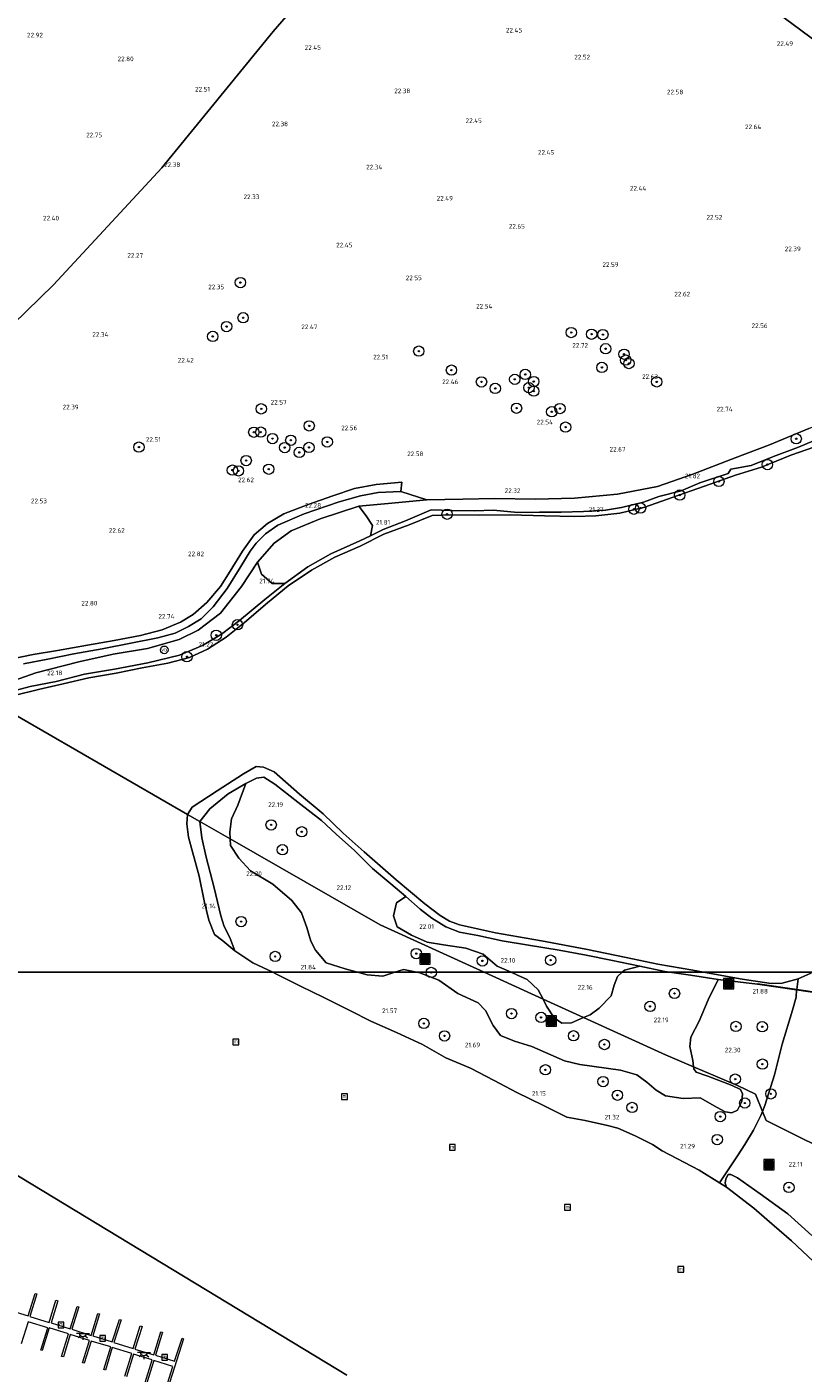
# Model space of a CAD drawing. Header units: metres. Extents: x 185049 to 189876, y 349292 to 352302.
# Tile 68 of 256: x 187568 to 187868, y 349845 to 350365. Entities that reach past the tile are written whole.
import ezdxf
from ezdxf.enums import TextEntityAlignment as Align

# ---------------------------------------------------------------- set-up
doc = ezdxf.new("R2010")
doc.units = ezdxf.units.M
for name, color, linetype, lineweight in [('B-WE-GR-BOOM-S', 90, 'Continuous', 25), ('B-WE-GR-GRAS-GV', 60, 'Continuous', 13), ('B-WE-GR-STRUIK-GV', 90, 'Continuous', 13), ('B-WE-GW-GROND_ZAND-GV', 7, 'Continuous', 18), ('B-WE-GW-TALUD_KRUIN-G', 90, 'Continuous', 18), ('B-WE-IE-MEUBILAIR_WATERWEGMEUBILAIR-S', 150, 'Continuous', 25), ('B-WE-IE-MEUBILAIR_WEGMEUBILAIR-S', 7, 'Continuous', 25), ('B-WE-IE-TERREINAFSCHEIDING_KUNSTMATIG_HEKWERK-G', 20, 'IE-TERREINAFSCHEIDING-KUNSTMATIG', 18), ('B-WE-KL-ET_LS_OV_LICHTPUNT-S', 190, 'Continuous', 25), ('B-WE-KW-KUNSTWERK_STEIGER-GV', 170, 'Continuous', 18), ('B-WE-OB-BEKLEDING_STORTSTEEN-GV', 30, 'Continuous', 18), ('B-WE-OB-BESCHOEIING-GV', 7, 'Continuous', 18), ('B-WE-OG-WATER_HAVEN-GV', 170, 'Continuous', 18), ('B-WE-OG-WATER_POEL-GV', 7, 'Continuous', 18), ('B-WE-VH-ONVERHARD-GV', 252, 'Continuous', 18), ('X-XX-AL-HOOGTELABEL-S', 7, 'Continuous', 25)]:
    doc.layers.add(name, color=color, linetype=linetype, lineweight=lineweight)
doc.styles.add('NLCS-ISO', font='NLCS-ISO.ttf')
doc.styles.add('NLCS-ISO-ANNOTATIVE-T18', font='NLCS-ISO.ttf', dxfattribs={"height": 1.8})
doc.linetypes.add('IE-TERREINAFSCHEIDING-KUNSTMATIG', pattern='A,4,[82,NLCS.SHX,S=0.75,R=90,X=0,Y=0],4,-2', length=10)

# ---------------------------------------------------------------- blocks, each defined once
blk = doc.blocks.new('SAL-HOOGTELABEL-SO')
at = {"color": 0, "linetype": 'ByBlock', "lineweight": -2, "style": 'NLCS-ISO-ANNOTATIVE-T18'}
blk.add_attdef('HOOGTE', text='', height=1.8, dxfattribs=at).set_placement((2.79, 0), align=Align.RIGHT)
blk = doc.blocks.new('SGR-BOOM_01-SO')
at = {"linetype": 'ByBlock', "lineweight": 18}
h = blk.add_hatch(color=0, dxfattribs=at)
h.dxf.hatch_style = 1
edge = h.paths.add_edge_path()
edge.add_arc((0, 0), 0.25, 0, 360)
at = {"color": 0, "linetype": 'ByBlock', "lineweight": 18}
for radius in [2, 0.25]:
    blk.add_circle((0, 0), radius, dxfattribs=at)
blk = doc.blocks.new('SIE-WEG_AFVALBAK-SO')
at = {"linetype": 'ByBlock', "lineweight": 18}
h = blk.add_hatch(color=0, dxfattribs=at)
h.dxf.hatch_style = 1
h.paths.add_polyline_path([(-1.5, -1.5), (1.5, -1.5), (1.5, 1.5), (-1.5, 1.5)])
at = {"color": 0, "linetype": 'ByBlock', "lineweight": 18}
for points in [[(-2, -2), (2, -2), (2, 2), (-2, 2)], [(-1.5, -1.5), (1.5, -1.5), (1.5, 1.5), (-1.5, 1.5)]]:
    blk.add_lwpolyline(points, close=True, dxfattribs=at)
blk = doc.blocks.new('SIE-WEG_PAAL_VERKEERSBORD-SO')
at = {"color": 0, "linetype": 'ByBlock', "lineweight": 18}
blk.add_circle((0, 0), 1.5, dxfattribs=at)
at = {"color": 0, "linetype": 'ByBlock', "lineweight": 18, "style": 'NLCS-ISO'}
blk.add_text('vb', height=1.5, dxfattribs=at).set_placement((0, 0.13), align=Align.MIDDLE_CENTER)
blk = doc.blocks.new('SIE-WATER_MEERPAAL-SO')
at = {"color": 0, "linetype": 'ByBlock', "lineweight": 18}
blk.add_lwpolyline([(-1.12, -1.12), (1.12, -1.12), (1.12, 1.12), (-1.12, 1.12)], close=True, dxfattribs=at)
at = {"color": 0, "linetype": 'ByBlock', "lineweight": 18, "style": 'NLCS-ISO'}
blk.add_text('m', height=1.5, dxfattribs=at).set_placement((0, 0.28), align=Align.MIDDLE_CENTER)
blk = doc.blocks.new('SKL-ET_OV_LICHTPUNT-SO')
at = {"color": 0, "linetype": 'ByBlock', "lineweight": 18}
for points in [[(-1.25, 0), (-2.5, 0)], [(1.25, 0), (2.5, 0)], [(-0.92, -0.85), (-1.83, -1.7)], [(0, -1.25), (0, -2.5)], [(0.92, -0.85), (1.83, -1.7)]]:
    blk.add_lwpolyline(points, dxfattribs=at)
blk.add_lwpolyline([(0, 0), (1.25, 0, -1), (-1.25, 0)], format="xyb", close=True, dxfattribs=at)

msp = doc.modelspace()

# ---------------------------------------------------------------- linework, layer by layer
at = {"layer": 'B-WE-GR-GRAS-GV'}
for points in [[(187542.028, 350230.037, 22.374), (187578.551, 350265.622, 22.412), (187620.479, 350310.905, 22.4), (187663.568, 350363.619, 22.4), (187706.025, 350412.815, 22.541)], [(187706.025, 350412.815, 22.541), (187663.568, 350363.619, 22.4), (187620.479, 350310.905, 22.4), (187578.551, 350265.622, 22.412), (187542.028, 350230.037, 22.374)], [(187837.714, 350386.253, 22.552), (187921.657, 350324.008, 22.569)], [(188065.075, 350366.28, 21.479), (188068.652, 350359.231, 21.539), (188071.941, 350350.398, 21.518), (188075.788, 350340.664, 21.609), (188079.043, 350331.271, 21.721), (188081.155, 350323.616, 21.669), (188083.216, 350316.12, 21.734), (188083.166, 350310.619, 21.743), (188082.175, 350306.506, 21.717), (188080.157, 350305.834, 21.763), (188076.947, 350304.853, 21.879), (188073.767, 350303.204, 22.018), (188059.88, 350296.172, 22.103), (188048.75, 350290.045, 22.204), (188034.035, 350282.29, 22.142), (188018.525, 350275.458, 22.127), (188008.215, 350271.126, 22.297), (187998.385, 350267.154, 22.338), (187978.1, 350282.184, 22.686), (187921.657, 350324.008, 22.569), (187837.714, 350386.253, 22.552)], [(187870.653, 350210.111, 22.298), (187855.37, 350203.853, 22.333), (187842.153, 350198.838, 22.268), (187825.78, 350192.535, 22.151), (187812.047, 350187.74, 22.052), (187796.702, 350184.735, 22.22), (187780.075, 350183.274, 22.302), (187764.953, 350182.858, 22.212), (187749.107, 350183.062, 22.168), (187736.86, 350182.865, 22.142), (187722.906, 350182.61, 22.052), (187712.83, 350185.812, 22.246), (187713.237, 350189.419, 22.281), (187703.329, 350188.548, 22.302), (187695.002, 350186.955, 22.285), (187686.536, 350184.06, 22.294), (187676.999, 350180.736, 22.333), (187667.68, 350177.139, 22.328), (187661.342, 350173.467, 22.302), (187656.22, 350169.036, 22.311), (187651.643, 350162.738, 22.376), (187646.906, 350154.971, 22.315), (187643.103, 350149.131, 22.302), (187637.823, 350142.9, 22.298), (187632.641, 350138.217, 22.307), (187627.75, 350135.269, 22.307), (187620.645, 350132.285, 22.315), (187612.19, 350130.102, 22.281), (187602.099, 350128.234, 22.281), (187591.739, 350126.461, 22.255), (187580.152, 350124.358, 22.19), (187570.795, 350122.804, 22.229), (187561.353, 350120.859, 22.194)], [(187877.366, 350207.415, 21.624), (187866.635, 350202.882, 21.563), (187856.914, 350199.288, 21.611), (187848.338, 350195.85, 21.563), (187840.423, 350194.399, 21.46), (187839.406, 350192.75, 21.585), (187828.429, 350189.126, 21.602), (187821.217, 350186.06, 21.658), (187812.633, 350183.887, 21.511), (187806.718, 350181.678, 21.784), (187798.249, 350179.601, 21.728), (187792.06, 350178.633, 21.663), (187783.503, 350178.033, 21.533), (187774.871, 350177.856, 21.511), (187766.493, 350177.788, 21.637), (187758.138, 350177.705, 21.598), (187748.723, 350178.511, 21.572), (187741.416, 350178.254, 21.641), (187732.539, 350178.451, 21.507), (187724.603, 350178.759, 21.602), (187714.718, 350174.447, 21.447), (187706.096, 350171.054, 21.563), (187701.109, 350168.665, 21.576), (187701.879, 350172.692, 21.991), (187699.472, 350176.359, 21.965), (187696.691, 350180.155, 22.497), (187707.923, 350181.177, 22.229), (187722.906, 350182.61, 22.052), (187736.86, 350182.865, 22.142), (187749.107, 350183.062, 22.168), (187764.953, 350182.858, 22.212), (187780.075, 350183.274, 22.302), (187796.702, 350184.735, 22.22), (187812.047, 350187.74, 22.052), (187825.78, 350192.535, 22.151), (187842.153, 350198.838, 22.268), (187855.37, 350203.853, 22.333), (187870.653, 350210.111, 22.298)], [(187567.059, 350119.177, 22.155), (187576.374, 350120.989, 22.151), (187586.512, 350123.066, 22.177), (187597.366, 350124.933, 22.181), (187608.514, 350127.17, 22.238), (187618.875, 350129.246, 22.203), (187625.591, 350131.065, 22.259), (187630.733, 350133.571, 22.268), (187635.646, 350136.624, 22.289), (187640.325, 350141.194, 22.268), (187645.802, 350148.243, 22.285), (187651.074, 350156.819, 22.268), (187654.68, 350162.753, 22.302), (187656.972, 350165.836, 22.307), (187660.574, 350169.416, 22.259), (187665.277, 350172.764, 22.186), (187675.571, 350177.105, 22.225), (187689.049, 350181.769, 22.229), (187697.339, 350184.144, 22.25), (187704.076, 350185.389, 22.255), (187712.83, 350185.812, 22.246), (187722.906, 350182.61, 22.052), (187707.923, 350181.177, 22.229), (187696.691, 350180.155, 22.497), (187681.712, 350175.245, 22.523), (187670.487, 350170.539, 22.493), (187663.969, 350165.816, 22.566), (187657.418, 350158.474, 22.7), (187651.224, 350149.085, 22.635), (187643.192, 350138.725, 22.639), (187634.565, 350132.191, 22.609), (187627.179, 350128.596, 22.544), (187614.888, 350125.167, 22.458), (187601.647, 350122.936, 22.501), (187588.457, 350119.934, 22.441), (187571.786, 350115.718, 22.41), (187561.216, 350112.004, 22.25)], [(187918.5, 349910.584, 22.086), (187854.069, 349942.765, 22.471), (187852.695, 349946.179, 22.559), (187853.623, 349948.461, 22.556), (187857.301, 349960.357, 22.443), (187860.302, 349972.147, 22.269), (187864.243, 349985.353, 22.14), (187865.726, 349990.424, 21.827), (187865.9, 349993.215, 21.732), (187875.464, 349991.816, 21.605)], [(187871.806, 349898.207, 21.353), (187862.501, 349906.685, 21.381), (187851.821, 349914.395, 21.393), (187843.042, 349920.49, 21.224), (187840.491, 349921.797, 21.157), (187839.385, 349921.837, 21.145), (187838.548, 349920.12, 21.089), (187838.262, 349918.509, 21.056), (187838.73, 349916.905, 20.906), (187836.012, 349918.611, 20.906), (187843.084, 349929.034, 21.707), (187845.831, 349933.383, 22.235), (187849.244, 349938.97, 22.449), (187852.053, 349944.601, 22.561), (187852.695, 349946.179, 22.559), (187854.069, 349942.765, 22.471), (187918.5, 349910.584, 22.086)]]:
    msp.add_polyline3d(points, dxfattribs=at)
for points in [[(187659.06, 350153.873, 22.177), (187663.156, 350150.173, 22.069), (187668.032, 350150.212, 21.559), (187660.304, 350144.028, 21.529), (187650.52, 350135.946, 21.563), (187643.539, 350130.712, 21.537), (187636.177, 350126.315, 21.719), (187627.301, 350122.528, 21.689), (187615.076, 350119.604, 21.645), (187602.211, 350117.161, 21.555), (187590.555, 350115.249, 21.624), (187579.691, 350112.329, 21.684), (187569.595, 350110.395, 21.628), (187562.378, 350108.46, 21.589), (187561.216, 350112.004, 22.25), (187571.786, 350115.718, 22.41), (187588.457, 350119.934, 22.441), (187601.647, 350122.936, 22.501), (187614.888, 350125.167, 22.458), (187627.179, 350128.596, 22.544), (187634.565, 350132.191, 22.609), (187643.192, 350138.725, 22.639), (187651.224, 350149.085, 22.635), (187657.418, 350158.474, 22.7)], [(187663.962, 350077.441, 20.906), (187673.708, 350068.769, 20.906), (187682.829, 350061.216, 20.906), (187690.548, 350053.689, 20.906), (187698.762, 350046.546, 20.906), (187711.044, 350035.703, 21.014), (187722.112, 350026.455, 21.014), (187728.099, 350021.946, 21.014), (187731.73, 350019.746, 21.014), (187735.526, 350018.384, 21.014), (187749.432, 350015.205, 21.014), (187767.218, 350012.088, 21.014), (187784.415, 350008.892, 21.014), (187799.943, 350005.655, 21.014), (187812.198, 350003.098, 21.014), (187825.777, 350000.751, 21.014), (187829.9361, 350000, 21.014), (187816.765, 350000, 21.7142), (187814.91, 350000.26, 21.723), (187805.23, 350002.38, 21.775), (187794.093, 350004.664, 21.749), (187784.507, 350006.582, 21.805), (187774.105, 350008.488, 21.862), (187762.296, 350010.496, 21.823), (187752.015, 350012.152, 21.87), (187742.68, 350014.196, 21.918), (187735.558, 350015.534, 21.892), (187730.269, 350017.554, 21.814), (187724.814, 350020.91, 21.779), (187720.361, 350024.42, 21.801), (187714.778, 350029.337, 21.844), (187708.962, 350034.148, 21.805), (187701.976, 350040.157, 21.762), (187695.031, 350047.056, 21.732), (187687.847, 350053.417, 21.723), (187682.156, 350058.694, 21.702), (187673.111, 350065.715, 21.779), (187664.209, 350072.658, 21.905), (187659.893, 350075.398, 21.996), (187657.04, 350075.049, 22.039), (187653.02, 350072.935, 21.978), (187646.104, 350068.971, 21.909), (187639.077, 350063.196, 21.853), (187635.124, 350058.254, 21.805), (187630.348, 350060.99, 20.906), (187632.247, 350063.815, 20.906), (187641.833, 350070.085, 20.906), (187652.05, 350076.696, 20.906), (187656.956, 350079.506, 20.906), (187659.781, 350079.292, 20.906)], [(187646.721, 350054.128, 22.293), (187646.899, 350051.509, 22.298), (187635.124, 350058.254, 21.805), (187639.077, 350063.196, 21.853), (187646.104, 350068.971, 21.909), (187653.02, 350072.935, 21.978), (187649.835, 350064.612, 22.27), (187647.374, 350059.311, 22.304)], [(187646.815, 350013.375, 21.305), (187648.717, 350008.223, 20.906), (187644.01, 350012.118, 20.906), (187640.877, 350014.648, 20.906), (187638.6, 350020.123, 20.906), (187636.903, 350027.575, 20.906), (187634.897, 350037.187, 20.906), (187630.774, 350052.264, 20.906), (187630.104, 350057.336, 20.906), (187630.348, 350060.99, 20.906), (187635.124, 350058.254, 21.805), (187635.94, 350051.909, 21.802), (187637.639, 350044.474, 21.781), (187640.772, 350032.605, 21.811), (187643.319, 350021.826, 21.756), (187644.584, 350017.639, 21.614)], [(187696.1438, 350000, 22.393), (187663.359, 350000, 20.906), (187655.717, 350003.586, 20.906), (187648.717, 350008.223, 20.906), (187646.815, 350013.375, 21.305), (187644.584, 350017.639, 21.614), (187643.319, 350021.826, 21.756), (187640.772, 350032.605, 21.811), (187637.639, 350044.474, 21.781), (187635.94, 350051.909, 21.802), (187635.124, 350058.254, 21.805), (187646.899, 350051.509, 22.298), (187647.073, 350048.955, 22.304), (187650.187, 350044.06, 22.371), (187654.707, 350039.23, 22.394), (187663.402, 350033.988, 22.326), (187670.75, 350027.778, 22.236), (187674.517, 350022.94, 22.259), (187676.482, 350017.23, 22.259), (187678.042, 350011.968, 22.304), (187679.884, 350008.569, 22.349), (187684.003, 350003.684, 22.36), (187691.363, 350001.344, 22.349)], [(187798.4322, 350000, 22.0167), (187755.5307, 350000, 22.2322), (187750.099, 350002.393, 22.224), (187744.726, 350007.014, 22.078), (187737.97, 350009.31, 22), (187729.314, 350010.532, 22.09), (187723.121, 350011.677, 22.067), (187717.014, 350014.281, 22.045), (187711.455, 350017.493, 22.022), (187710.056, 350021.802, 22.157), (187711.263, 350026.839, 22.135), (187714.778, 350029.337, 21.844), (187720.361, 350024.42, 21.801), (187724.814, 350020.91, 21.779), (187730.269, 350017.554, 21.814), (187735.558, 350015.534, 21.892), (187742.68, 350014.196, 21.918), (187752.015, 350012.152, 21.87), (187762.296, 350010.496, 21.823), (187774.105, 350008.488, 21.862), (187784.507, 350006.582, 21.805), (187794.093, 350004.664, 21.749), (187805.23, 350002.38, 21.775), (187799.365, 350000.865, 21.921)], [(187720.226, 349999.767, 22.36), (187727.591, 349996.924, 22.383), (187734.978, 349991.82, 22.349), (187742.804, 349988.128, 22.461), (187745.647, 349985.24, 22.349), (187748.568, 349979.439, 22.394), (187751.421, 349975.547, 22.36), (187756.869, 349973.389, 22.315), (187763.474, 349971.293, 22.338), (187776.142, 349965.738, 22.18), (187782.086, 349964.339, 22.203), (187797.787, 349962.181, 22.158), (187804.138, 349960.333, 22.225), (187808.035, 349957.557, 22.214), (187811.633, 349954.426, 22.225), (187815.222, 349952.301, 22.192), (187822.068, 349951.212, 22.259), (187828.549, 349951.426, 22.427), (187835.119, 349947.721, 22.439), (187838.301, 349946.043, 22.517), (187840.868, 349945.667, 22.574), (187843.018, 349946.743, 22.585), (187844.644, 349950.076, 22.585), (187844.967, 349953.044, 22.596), (187844.147, 349954.695, 22.551), (187840.915, 349956.271, 22.517), (187831.532, 349959.848, 22.484), (187827.044, 349961.412, 22.484), (187826.177, 349962.71, 22.54), (187826.079, 349963.439, 22.527), (187843.032, 349956.245, 22.575), (187849.972, 349952.948, 22.592), (187852.695, 349946.179, 22.559), (187852.053, 349944.601, 22.561), (187849.244, 349938.97, 22.449), (187845.831, 349933.383, 22.235), (187843.084, 349929.034, 21.707), (187836.012, 349918.611, 20.906), (187828.24, 349923.489, 20.906), (187813.905, 349931.047, 20.906), (187810.197, 349933.486, 20.906), (187803.43, 349936.787, 20.906), (187796.793, 349939.713, 20.906), (187792.788, 349940.729, 20.906), (187784.175, 349942.68, 20.906), (187777.025, 349944.042, 20.906), (187767.787, 349948.634, 20.906), (187757.697, 349953.512, 20.906), (187748.953, 349958.12, 20.906), (187739.749, 349962.984, 20.906), (187730.259, 349966.911, 20.906), (187721.222, 349972.051, 20.906), (187711.184, 349976.752, 20.906), (187701.229, 349981.094, 20.906), (187693.156, 349985.207, 20.906), (187682.834, 349990.367, 20.906), (187674.365, 349994.514, 20.906), (187664.595, 349999.42, 20.906), (187663.359, 350000, 20.906), (187696.1438, 350000, 22.393), (187699.829, 349998.964, 22.427), (187705.966, 349998.471, 22.45), (187710.5478, 350000, 22.3782), (187719.1267, 350000, 22.3541)], [(187719.1267, 350000, 22.3541), (187710.5478, 350000, 22.3782), (187713.88, 350001.112, 22.326)], [(187786.065, 349983.597, 22.393), (187783.485, 349982.5, 22.413), (187767.849, 349989.622, 22.395), (187766.019, 349993.251, 22.337), (187761.708, 349997.23, 22.292), (187758.023, 349998.902, 22.236), (187755.5307, 350000, 22.2322), (187798.4322, 350000, 22.0167), (187796.626, 349998.325, 22.202), (187795.401, 349995.047, 22.258), (187794.236, 349990.864, 22.303), (187789.558, 349986.145, 22.371)], [(187844.867, 349997.304, 21.014), (187856.106, 349995.67, 21.014), (187860.329, 349995.81, 21.014), (187866.526, 349997.491, 21.014), (187865.917, 349993.346, 21.311), (187850.743, 349995.529, 21.222), (187850.727, 349995.398, 21.73), (187835.543, 349997.17, 21.645), (187824.82, 349998.871, 21.676), (187816.765, 350000, 21.7142), (187829.9361, 350000, 21.014)], [(187853.623, 349948.461, 22.556), (187852.695, 349946.179, 22.559), (187849.972, 349952.948, 22.592), (187843.032, 349956.245, 22.575), (187826.079, 349963.439, 22.527), (187825.743, 349965.922, 22.484), (187824.635, 349971.339, 22.371), (187825.002, 349974.911, 22.315), (187828.158, 349981.123, 22.113), (187831.646, 349989.299, 21.956), (187835.543, 349997.17, 21.645), (187850.727, 349995.398, 21.73), (187865.9, 349993.215, 21.732), (187865.726, 349990.424, 21.827), (187864.243, 349985.353, 22.14), (187860.302, 349972.147, 22.269), (187857.301, 349960.357, 22.443)], [(187778.808, 349980.511, 22.449), (187775.091, 349980.324, 22.416), (187772.207, 349982.356, 22.438), (187769.197, 349986.95, 22.438), (187767.849, 349989.622, 22.395), (187783.485, 349982.5, 22.413)]]:
    msp.add_polyline3d(points, close=True, dxfattribs=at)
at = {"layer": 'B-WE-GR-STRUIK-GV'}
for points in [[(187668.032, 350150.212, 21.559), (187663.156, 350150.173, 22.069), (187659.06, 350153.873, 22.177), (187657.418, 350158.474, 22.7), (187663.969, 350165.816, 22.566), (187670.487, 350170.539, 22.493), (187681.712, 350175.245, 22.523), (187696.691, 350180.155, 22.497), (187699.472, 350176.359, 21.965), (187701.879, 350172.692, 21.991), (187701.109, 350168.665, 21.576), (187697.013, 350166.703, 21.507), (187685.791, 350161.739, 21.581), (187676.921, 350156.617, 21.611)], [(187755.5307, 350000, 22.2322), (187745.066, 350000, 22.2945), (187704.828, 350018.329, 22.117), (187646.899, 350051.509, 22.298), (187646.721, 350054.128, 22.293), (187647.374, 350059.311, 22.304), (187649.835, 350064.612, 22.27), (187653.02, 350072.935, 21.978), (187657.04, 350075.049, 22.039), (187659.893, 350075.398, 21.996), (187664.209, 350072.658, 21.905), (187673.111, 350065.715, 21.779), (187682.156, 350058.694, 21.702), (187687.847, 350053.417, 21.723), (187695.031, 350047.056, 21.732), (187701.976, 350040.157, 21.762), (187708.962, 350034.148, 21.805), (187714.778, 350029.337, 21.844), (187711.263, 350026.839, 22.135), (187710.056, 350021.802, 22.157), (187711.455, 350017.493, 22.022), (187717.014, 350014.281, 22.045), (187723.121, 350011.677, 22.067), (187729.314, 350010.532, 22.09), (187737.97, 350009.31, 22), (187744.726, 350007.014, 22.078), (187750.099, 350002.393, 22.224)], [(187704.828, 350018.329, 22.117), (187745.066, 350000, 22.2945), (187719.1267, 350000, 22.3541), (187713.88, 350001.112, 22.326), (187710.5478, 350000, 22.3782), (187696.1438, 350000, 22.393), (187691.363, 350001.344, 22.349), (187684.003, 350003.684, 22.36), (187679.884, 350008.569, 22.349), (187678.042, 350011.968, 22.304), (187676.482, 350017.23, 22.259), (187674.517, 350022.94, 22.259), (187670.75, 350027.778, 22.236), (187663.402, 350033.988, 22.326), (187654.707, 350039.23, 22.394), (187650.187, 350044.06, 22.371), (187647.073, 350048.955, 22.304), (187646.899, 350051.509, 22.298)], [(187816.765, 350000, 21.7142), (187798.4322, 350000, 22.0167), (187799.365, 350000.865, 21.921), (187805.23, 350002.38, 21.775), (187814.91, 350000.26, 21.723)], [(187710.5478, 350000, 22.3782), (187705.966, 349998.471, 22.45), (187699.829, 349998.964, 22.427), (187696.1438, 350000, 22.393)], [(187772.207, 349982.356, 22.438), (187775.091, 349980.324, 22.416), (187778.808, 349980.511, 22.449), (187783.485, 349982.5, 22.413), (187815.159, 349968.072, 22.402), (187826.079, 349963.439, 22.527), (187826.177, 349962.71, 22.54), (187827.044, 349961.412, 22.484), (187831.532, 349959.848, 22.484), (187840.915, 349956.271, 22.517), (187844.147, 349954.695, 22.551), (187844.967, 349953.044, 22.596), (187844.644, 349950.076, 22.585), (187843.018, 349946.743, 22.585), (187840.868, 349945.667, 22.574), (187838.301, 349946.043, 22.517), (187835.119, 349947.721, 22.439), (187828.549, 349951.426, 22.427), (187822.068, 349951.212, 22.259), (187815.222, 349952.301, 22.192), (187811.633, 349954.426, 22.225), (187808.035, 349957.557, 22.214), (187804.138, 349960.333, 22.225), (187797.787, 349962.181, 22.158), (187782.086, 349964.339, 22.203), (187776.142, 349965.738, 22.18), (187763.474, 349971.293, 22.338), (187756.869, 349973.389, 22.315), (187751.421, 349975.547, 22.36), (187748.568, 349979.439, 22.394), (187745.647, 349985.24, 22.349), (187742.804, 349988.128, 22.461), (187734.978, 349991.82, 22.349), (187727.591, 349996.924, 22.383), (187720.226, 349999.767, 22.36), (187719.1267, 350000, 22.3541), (187745.066, 350000, 22.2945), (187767.849, 349989.622, 22.395), (187769.197, 349986.95, 22.438)], [(187766.019, 349993.251, 22.337), (187767.849, 349989.622, 22.395), (187745.066, 350000, 22.2945), (187755.5307, 350000, 22.2322), (187758.023, 349998.902, 22.236), (187761.708, 349997.23, 22.292)], [(187825.743, 349965.922, 22.484), (187826.079, 349963.439, 22.527), (187815.159, 349968.072, 22.402), (187783.485, 349982.5, 22.413), (187786.065, 349983.597, 22.393), (187789.558, 349986.145, 22.371), (187794.236, 349990.864, 22.303), (187795.401, 349995.047, 22.258), (187796.626, 349998.325, 22.202), (187798.4322, 350000, 22.0167), (187816.765, 350000, 21.7142), (187824.82, 349998.871, 21.676), (187835.543, 349997.17, 21.645), (187831.646, 349989.299, 21.956), (187828.158, 349981.123, 22.113), (187825.002, 349974.911, 22.315), (187824.635, 349971.339, 22.371)]]:
    msp.add_polyline3d(points, close=True, dxfattribs=at)
at = {"layer": 'B-WE-GW-GROND_ZAND-GV'}
msp.add_polyline3d([(187881.598, 349991.835, 21.723), (187879.593, 349991.282, 21.638), (187875.464, 349991.816, 21.605), (187875.482, 349991.947, 21.561), (187865.917, 349993.346, 21.311), (187866.526, 349997.491, 21.014), (187871.122, 349999.525, 21.014), (187872.031, 350000, 21.014), (187894.8659, 350000, 21.7264), (187887.513, 349995.381, 21.768)], close=True, dxfattribs=at)
msp.add_polyline3d([(187872.431, 349888.212, 20.906), (187863.936, 349896.17, 20.906), (187854.431, 349904.495, 20.906), (187849.312, 349908.867, 20.906), (187838.73, 349916.905, 20.906), (187838.262, 349918.509, 21.056), (187838.548, 349920.12, 21.089), (187839.385, 349921.837, 21.145), (187840.491, 349921.797, 21.157), (187843.042, 349920.49, 21.224), (187851.821, 349914.395, 21.393), (187862.501, 349906.685, 21.381), (187871.806, 349898.207, 21.353)], dxfattribs=at)
at = {"layer": 'B-WE-GW-TALUD_KRUIN-G'}
for points in [[(187696.691, 350180.155, 22.497), (187707.923, 350181.177, 22.229), (187722.906, 350182.61, 22.052), (187736.86, 350182.865, 22.142), (187749.107, 350183.062, 22.168), (187764.953, 350182.858, 22.212), (187780.075, 350183.274, 22.302), (187796.702, 350184.735, 22.22), (187812.047, 350187.74, 22.052), (187825.78, 350192.535, 22.151), (187842.153, 350198.838, 22.268), (187855.37, 350203.853, 22.333), (187870.653, 350210.111, 22.298), (187883.875, 350215.712, 22.285), (187897.666, 350220.817, 22.268), (187910.085, 350226.35, 22.315), (187922.931, 350231.91, 22.333), (187935.477, 350237.502, 22.397), (187949.026, 350243.697, 22.367), (187959.765, 350248.634, 22.35), (187972.717, 350254.253, 22.328)], [(187696.691, 350180.155, 22.497), (187681.712, 350175.245, 22.523), (187670.487, 350170.539, 22.493), (187663.969, 350165.816, 22.566), (187657.418, 350158.474, 22.7)], [(187657.418, 350158.474, 22.7), (187651.224, 350149.085, 22.635), (187643.192, 350138.725, 22.639), (187634.565, 350132.191, 22.609), (187627.179, 350128.596, 22.544), (187614.888, 350125.167, 22.458), (187601.647, 350122.936, 22.501), (187588.457, 350119.934, 22.441), (187571.786, 350115.718, 22.41), (187561.216, 350112.004, 22.25), (187553.133, 350105.437, 21.736)], [(187635.124, 350058.254, 21.805), (187639.077, 350063.196, 21.853), (187646.104, 350068.971, 21.909), (187653.02, 350072.935, 21.978), (187657.04, 350075.049, 22.039), (187659.893, 350075.398, 21.996), (187664.209, 350072.658, 21.905), (187673.111, 350065.715, 21.779), (187682.156, 350058.694, 21.702), (187687.847, 350053.417, 21.723), (187695.031, 350047.056, 21.732), (187701.976, 350040.157, 21.762), (187708.962, 350034.148, 21.805), (187714.778, 350029.337, 21.844), (187720.361, 350024.42, 21.801), (187724.814, 350020.91, 21.779), (187730.269, 350017.554, 21.814), (187735.558, 350015.534, 21.892), (187742.68, 350014.196, 21.918), (187752.015, 350012.152, 21.87), (187762.296, 350010.496, 21.823), (187774.105, 350008.488, 21.862), (187784.507, 350006.582, 21.805), (187794.093, 350004.664, 21.749), (187805.23, 350002.38, 21.775), (187814.91, 350000.26, 21.723), (187816.765, 350000, 21.7142)], [(187648.717, 350008.223, 20.906), (187646.815, 350013.375, 21.305), (187644.584, 350017.639, 21.614), (187643.319, 350021.826, 21.756), (187640.772, 350032.605, 21.811), (187637.639, 350044.474, 21.781), (187635.94, 350051.909, 21.802), (187635.124, 350058.254, 21.805)], [(187816.765, 350000, 21.7142), (187824.82, 349998.871, 21.676), (187835.543, 349997.17, 21.645)], [(187835.543, 349997.17, 21.645), (187850.727, 349995.398, 21.73)]]:
    msp.add_polyline3d(points, dxfattribs=at)
at = {"layer": 'B-WE-IE-TERREINAFSCHEIDING_KUNSTMATIG_HEKWERK-G'}
for points in [[(187852.695, 349946.179, 22.559), (187853.623, 349948.461, 22.556), (187857.301, 349960.357, 22.443), (187860.302, 349972.147, 22.269), (187864.243, 349985.353, 22.14), (187865.726, 349990.424, 21.827), (187865.9, 349993.215, 21.732), (187865.917, 349993.346, 21.311), (187866.526, 349997.491, 21.014)], [(187836.012, 349918.611, 20.906), (187843.084, 349929.034, 21.707), (187845.831, 349933.383, 22.235), (187849.244, 349938.97, 22.449), (187852.053, 349944.601, 22.561), (187852.695, 349946.179, 22.559)]]:
    msp.add_polyline3d(points, dxfattribs=at)
at = {"layer": 'B-WE-KW-KUNSTWERK_STEIGER-GV'}
for points in [[(187560.843, 349869.73, 21.74), (187568.773, 349867.221, 21.748), (187571.484, 349875.826, 21.786), (187572.13, 349875.666, 21.781), (187569.437, 349867.003, 21.777), (187576.917, 349864.7, 21.786), (187579.543, 349873.3, 21.79), (187580.323, 349873.082, 21.79), (187577.668, 349864.484, 21.781), (187585.083, 349862.157, 21.773), (187587.753, 349870.824, 21.802), (187588.405, 349870.684, 21.798), (187585.708, 349862.009, 21.773), (187593.159, 349859.67, 21.786), (187595.732, 349868.127, 21.777), (187596.389, 349867.961, 21.777), (187593.832, 349859.471, 21.781), (187601.285, 349857.196, 21.806), (187604.089, 349865.802, 21.806), (187604.748, 349865.614, 21.806), (187601.971, 349856.946, 21.806), (187609.405, 349854.659, 21.79), (187612.119, 349863.363, 21.786), (187612.894, 349863.09, 21.786), (187610.031, 349854.402, 21.765), (187617.34, 349852.185, 21.765), (187620.146, 349861.019, 21.794), (187620.797, 349860.876, 21.79), (187618.04, 349851.972, 21.786), (187625.353, 349849.73, 21.752), (187628.319, 349858.566, 21.748), (187628.916, 349858.377, 21.748), (187622.657, 349838.819, 21.748)], [(187606.142, 349843.848, 21.79), (187608.865, 349852.647, 21.765), (187601.329, 349854.98, 21.752), (187598.737, 349846.281, 21.76), (187598.098, 349846.437, 21.76), (187600.758, 349855.213, 21.748), (187593.221, 349857.491, 21.752), (187590.443, 349848.88, 21.773), (187589.767, 349849.039, 21.769), (187592.579, 349857.703, 21.765), (187585.109, 349860.024, 21.756), (187582.45, 349851.337, 21.748), (187581.723, 349851.524, 21.748), (187584.422, 349860.219, 21.735), (187576.915, 349862.526, 21.744), (187574.237, 349853.855, 21.811), (187573.648, 349854.006, 21.806), (187576.373, 349862.646, 21.802), (187568.864, 349864.967, 21.777), (187566.044, 349856.394, 21.819)], [(187614.074, 349841.505, 21.719), (187616.776, 349850.22, 21.744), (187609.481, 349852.428, 21.748), (187606.765, 349843.664, 21.794)], [(187622, 349838.995, 21.744), (187624.776, 349847.706, 21.71), (187617.372, 349850.002, 21.723), (187614.719, 349841.36, 21.719)]]:
    msp.add_polyline3d(points, dxfattribs=at)
at = {"layer": 'B-WE-OB-BEKLEDING_STORTSTEEN-GV'}
for points in [[(187562.378, 350108.46, 21.589), (187569.595, 350110.395, 21.628), (187579.691, 350112.329, 21.684), (187590.555, 350115.249, 21.624), (187602.211, 350117.161, 21.555), (187615.076, 350119.604, 21.645), (187627.301, 350122.528, 21.689), (187636.177, 350126.315, 21.719), (187643.539, 350130.712, 21.537), (187650.52, 350135.946, 21.563), (187660.304, 350144.028, 21.529), (187668.032, 350150.212, 21.559), (187676.921, 350156.617, 21.611), (187685.791, 350161.739, 21.581), (187697.013, 350166.703, 21.507), (187701.109, 350168.665, 21.576), (187706.096, 350171.054, 21.563), (187714.718, 350174.447, 21.447), (187724.603, 350178.759, 21.602), (187732.539, 350178.451, 21.507), (187741.416, 350178.254, 21.641), (187748.723, 350178.511, 21.572), (187758.138, 350177.705, 21.598), (187766.493, 350177.788, 21.637), (187774.871, 350177.856, 21.511), (187783.503, 350178.033, 21.533), (187792.06, 350178.633, 21.663), (187798.249, 350179.601, 21.728), (187806.718, 350181.678, 21.784), (187812.633, 350183.887, 21.511), (187821.217, 350186.06, 21.658), (187828.429, 350189.126, 21.602), (187839.406, 350192.75, 21.585), (187840.423, 350194.399, 21.46), (187848.338, 350195.85, 21.563), (187856.914, 350199.288, 21.611), (187866.635, 350202.882, 21.563), (187877.366, 350207.415, 21.624)], [(187875.88, 350204.116, 20.924), (187863.615, 350199.77, 20.932), (187852.322, 350195.165, 20.911), (187842.275, 350192.071, 20.915), (187830.272, 350187.818, 20.924), (187817.778, 350183.433, 20.941), (187807.227, 350179.765, 20.911), (187797.478, 350177.471, 20.906), (187788.25, 350176.396, 20.898), (187780.163, 350176.073, 20.88), (187768.426, 350176.338, 20.902), (187755.122, 350176.791, 20.915), (187742.825, 350176.697, 20.941), (187732.16, 350176.729, 20.954), (187724.946, 350176.524, 20.95), (187716.143, 350172.871, 20.928), (187706.251, 350169.298, 20.932), (187697.132, 350164.687, 20.932), (187687.38, 350160.369, 20.937), (187678.369, 350155.384, 20.976), (187669.36, 350149.302, 20.984), (187661.356, 350142.718, 20.967), (187652.456, 350135.188, 20.932), (187645.317, 350129.54, 20.954), (187638.167, 350124.906, 20.98), (187631.127, 350121.661, 20.98), (187622.757, 350119.394, 20.989), (187612.899, 350117.614, 21.001), (187602.777, 350115.636, 20.993), (187592.232, 350113.815, 21.01), (187582.321, 350111.459, 21.023), (187573.351, 350109.393, 21.032), (187562.907, 350106.841, 21.011)]]:
    msp.add_polyline3d(points, dxfattribs=at)
at = {"layer": 'B-WE-OB-BESCHOEIING-GV'}
for points in [[(187865.917, 349993.346, 21.311), (187865.9, 349993.215, 21.732), (187850.727, 349995.398, 21.73), (187850.743, 349995.529, 21.222)], [(187875.482, 349991.947, 21.561), (187875.464, 349991.816, 21.605), (187865.9, 349993.215, 21.732), (187865.917, 349993.346, 21.311)]]:
    msp.add_polyline3d(points, close=True, dxfattribs=at)
at = {"layer": 'B-WE-OG-WATER_HAVEN-GV'}
msp.add_polyline3d([(187400.269, 349835.09, 20.906), (187402.508, 349851.833, 20.906), (187403.908, 349866.166, 20.906), (187406.1, 349877.358, 20.906), (187408.747, 349889.722, 20.906), (187412.712, 349894.791, 20.906), (187419.109, 349901.953, 20.906), (187427.294, 349908.281, 20.906), (187437.962, 349916.497, 20.906), (187447.749, 349924.759, 20.906), (187459.065, 349934.238, 20.906), (187468.146, 349940.909, 20.906), (187478.171, 349949.267, 20.906), (187487.951, 349957.408, 20.906), (187494.618, 349963.869, 20.906), (187691.9657, 349844.2751, 20.906)], dxfattribs=at)
at = {"layer": 'B-WE-OG-WATER_POEL-GV'}
for points in [[(187562.907, 350106.841, 21.011), (187573.351, 350109.393, 21.032), (187582.321, 350111.459, 21.023), (187592.232, 350113.815, 21.01), (187602.777, 350115.636, 20.993), (187612.899, 350117.614, 21.001), (187622.757, 350119.394, 20.989), (187631.127, 350121.661, 20.98), (187638.167, 350124.906, 20.98), (187645.317, 350129.54, 20.954), (187652.456, 350135.188, 20.932), (187661.356, 350142.718, 20.967), (187669.36, 350149.302, 20.984), (187678.369, 350155.384, 20.976), (187687.38, 350160.369, 20.937), (187697.132, 350164.687, 20.932), (187706.251, 350169.298, 20.932), (187716.143, 350172.871, 20.928), (187724.946, 350176.524, 20.95), (187732.16, 350176.729, 20.954), (187742.825, 350176.697, 20.941), (187755.122, 350176.791, 20.915), (187768.426, 350176.338, 20.902), (187780.163, 350176.073, 20.88), (187788.25, 350176.396, 20.898), (187797.478, 350177.471, 20.906), (187807.227, 350179.765, 20.911), (187817.778, 350183.433, 20.941), (187830.272, 350187.818, 20.924), (187842.275, 350192.071, 20.915), (187852.322, 350195.165, 20.911), (187863.615, 350199.77, 20.932), (187875.88, 350204.116, 20.924)], [(187872.031, 350000, 21.014), (187829.9361, 350000, 21.014), (187825.777, 350000.751, 21.014), (187812.198, 350003.098, 21.014), (187799.943, 350005.655, 21.014), (187784.415, 350008.892, 21.014), (187767.218, 350012.088, 21.014), (187749.432, 350015.205, 21.014), (187735.526, 350018.384, 21.014), (187731.73, 350019.746, 21.014), (187728.099, 350021.946, 21.014), (187722.112, 350026.455, 21.014), (187711.044, 350035.703, 21.014), (187698.762, 350046.546, 20.906), (187690.548, 350053.689, 20.906), (187682.829, 350061.216, 20.906), (187673.708, 350068.769, 20.906), (187663.962, 350077.441, 20.906), (187659.781, 350079.292, 20.906), (187656.956, 350079.506, 20.906), (187652.05, 350076.696, 20.906), (187641.833, 350070.085, 20.906), (187632.247, 350063.815, 20.906), (187630.348, 350060.99, 20.906), (187555.351, 350104.301, 20.984)], [(187511.7552, 350000, 20.906), (187663.359, 350000, 20.906), (187664.595, 349999.42, 20.906), (187674.365, 349994.514, 20.906), (187682.834, 349990.367, 20.906), (187693.156, 349985.207, 20.906), (187701.229, 349981.094, 20.906), (187711.184, 349976.752, 20.906), (187721.222, 349972.051, 20.906), (187730.259, 349966.911, 20.906), (187739.749, 349962.984, 20.906), (187748.953, 349958.12, 20.906), (187757.697, 349953.512, 20.906), (187767.787, 349948.634, 20.906), (187777.025, 349944.042, 20.906), (187784.175, 349942.68, 20.906), (187792.788, 349940.729, 20.906), (187796.793, 349939.713, 20.906), (187803.43, 349936.787, 20.906), (187810.197, 349933.486, 20.906), (187813.905, 349931.047, 20.906), (187828.24, 349923.489, 20.906), (187836.012, 349918.611, 20.906), (187838.73, 349916.905, 20.906), (187849.312, 349908.867, 20.906), (187854.431, 349904.495, 20.906), (187863.936, 349896.17, 20.906), (187872.431, 349888.212, 20.906)], [(187691.9657, 349844.2751, 20.906), (187494.618, 349963.869, 20.906)]]:
    msp.add_polyline3d(points, dxfattribs=at)
for points in [[(187663.359, 350000, 20.906), (187511.7552, 350000, 20.906), (187515.146, 350007.899, 20.906), (187519.692, 350019.626, 20.906), (187524.514, 350030.114, 20.906), (187527.864, 350038.709, 20.906), (187526.918, 350042.498, 20.906), (187530.051, 350047.55, 20.906), (187535.2, 350056.378, 20.906), (187540.021, 350069.456, 20.906), (187541.802, 350077.732, 20.906), (187546.465, 350089.647, 20.906), (187552.903, 350103.136, 20.906), (187555.351, 350104.301, 20.984), (187630.348, 350060.99, 20.906), (187630.104, 350057.336, 20.906), (187630.774, 350052.264, 20.906), (187634.897, 350037.187, 20.906), (187636.903, 350027.575, 20.906), (187638.6, 350020.123, 20.906), (187640.877, 350014.648, 20.906), (187644.01, 350012.118, 20.906), (187648.717, 350008.223, 20.906), (187655.717, 350003.586, 20.906)], [(187860.329, 349995.81, 21.014), (187856.106, 349995.67, 21.014), (187844.867, 349997.304, 21.014), (187829.9361, 350000, 21.014), (187872.031, 350000, 21.014), (187871.122, 349999.525, 21.014), (187866.526, 349997.491, 21.014)]]:
    msp.add_polyline3d(points, close=True, dxfattribs=at)
at = {"layer": 'B-WE-VH-ONVERHARD-GV'}
msp.add_polyline3d([(187561.353, 350120.859, 22.194), (187570.795, 350122.804, 22.229), (187580.152, 350124.358, 22.19), (187591.739, 350126.461, 22.255), (187602.099, 350128.234, 22.281), (187612.19, 350130.102, 22.281), (187620.645, 350132.285, 22.315), (187627.75, 350135.269, 22.307), (187632.641, 350138.217, 22.307), (187637.823, 350142.9, 22.298), (187643.103, 350149.131, 22.302), (187646.906, 350154.971, 22.315), (187651.643, 350162.738, 22.376), (187656.22, 350169.036, 22.311), (187661.342, 350173.467, 22.302), (187667.68, 350177.139, 22.328), (187676.999, 350180.736, 22.333), (187686.536, 350184.06, 22.294), (187695.002, 350186.955, 22.285), (187703.329, 350188.548, 22.302), (187713.237, 350189.419, 22.281), (187712.83, 350185.812, 22.246), (187704.076, 350185.389, 22.255), (187697.339, 350184.144, 22.25), (187689.049, 350181.769, 22.229), (187675.571, 350177.105, 22.225), (187665.277, 350172.764, 22.186), (187660.574, 350169.416, 22.259), (187656.972, 350165.836, 22.307), (187654.68, 350162.753, 22.302), (187651.074, 350156.819, 22.268), (187645.802, 350148.243, 22.285), (187640.325, 350141.194, 22.268), (187635.646, 350136.624, 22.289), (187630.733, 350133.571, 22.268), (187625.591, 350131.065, 22.259), (187618.875, 350129.246, 22.203), (187608.514, 350127.17, 22.238), (187597.366, 350124.933, 22.181), (187586.512, 350123.066, 22.177), (187576.374, 350120.989, 22.151), (187567.059, 350119.177, 22.155)], dxfattribs=at)

# ---------------------------------------------------------------- block references
at = {"layer": 'B-WE-GR-BOOM-S'}
for p in [(187650.85, 350266.526, 22.39), (187645.532, 350249.513, 22.649), (187651.912, 350252.93, 22.755), (187640.154, 350245.738, 22.555), (187778.756, 350247.226, 22.682), (187786.629, 350246.578, 22.636), (187790.993, 350246.401, 22.698), (187719.829, 350240.041, 22.567), (187792.065, 350240.951, 22.698), (187799.164, 350238.842, 22.675), (187790.625, 350233.762, 22.76), (187799.827, 350236.559, 22.613), (187801.078, 350235.234, 22.636), (187732.447, 350232.69, 22.79), (187744.063, 350228.119, 22.62), (187756.905, 350229.135, 22.667), (187760.989, 350231.053, 22.69), (187764.256, 350228.268, 22.713), (187811.796, 350228.15, 22.589), (187749.377, 350225.637, 22.636), (187762.392, 350225.916, 22.682), (187764.239, 350224.596, 22.675), (187658.934, 350217.735, 22.725), (187757.62, 350217.983, 22.636), (187774.406, 350217.841, 22.613), (187771.198, 350216.621, 22.651), (187656.051, 350208.694, 22.669), (187658.753, 350208.721, 22.661), (187677.467, 350211.139, 22.629), (187776.589, 350210.659, 22.706), (187611.628, 350202.944, 22.813), (187663.271, 350206.211, 22.709), (187667.996, 350202.746, 22.781), (187670.35, 350205.568, 22.717), (187677.376, 350202.813, 22.733), (187684.453, 350204.921, 22.765), (187865.732, 350206.16, 22.115), (187653.089, 350197.737, 22.781), (187673.637, 350200.91, 22.757), (187647.747, 350194.05, 22.757), (187650.107, 350193.754, 22.789), (187661.791, 350194.409, 22.661), (187854.575, 350196.189, 21.117), (187835.825, 350189.673, 21.07), (187820.689, 350184.395, 21.058), (187730.767, 350177.008, 21.188), (187802.98, 350178.938, 21.07), (187805.55, 350179.381, 21.035), (187641.526, 350130.233, 21.628), (187649.736, 350134.286, 21.17), (187630.207, 350121.933, 21.283), (187662.752, 350056.928, 22.513), (187674.57, 350054.288, 22.901), (187667.102, 350047.343, 23.378), (187651.156, 350019.554, 21.952), (187664.312, 350006.094, 21.556), (187718.864, 350007.214, 22.327), (187770.792, 350004.667, 22.034), (187724.656, 349999.914, 22.525), (187744.418, 350004.367, 22.121), (187818.676, 349991.842, 21.974), (187755.678, 349984.004, 22.462), (187809.21, 349986.805, 22.134), (187721.775, 349980.246, 21.827), (187767.101, 349982.558, 22.305), (187842.441, 349979.042, 22.034), (187852.604, 349978.94, 22.086), (187729.764, 349975.372, 21.723), (187779.634, 349975.444, 22.305), (187791.574, 349972.076, 22.435), (187852.657, 349964.483, 22.298), (187768.751, 349962.304, 21.844), (187791.062, 349957.745, 21.932), (187842.161, 349958.696, 22.533), (187796.62, 349952.482, 21.848), (187855.92, 349953.004, 22.536), (187802.276, 349947.754, 21.76), (187845.86, 349949.469, 22.52), (187836.377, 349944.222, 22.299), (187835.212, 349935.308, 21.877), (187862.932, 349916.861, 21.522)]:
    msp.add_blockref('SGR-BOOM_01-SO', p, dxfattribs=at)
at = {"layer": 'B-WE-IE-MEUBILAIR_WATERWEGMEUBILAIR-S'}
for p in [(187649.099, 349973.012, 22.821), (187691.104, 349951.911, 22.718), (187732.749, 349932.328, 22.391), (187777.328, 349909.116, 22.391), (187821.128, 349885.183, 22.574), (187581.537, 349863.676, 25.835), (187597.612, 349858.538, 25.785), (187621.576, 349851.198, 25.86)]:
    msp.add_blockref('SIE-WATER_MEERPAAL-SO', p, dxfattribs=at)
at = {"layer": 'B-WE-IE-MEUBILAIR_WEGMEUBILAIR-S'}
for name, p in [('SIE-WEG_PAAL_VERKEERSBORD-SO', (187621.416, 350124.572, 22.203)), ('SIE-WEG_AFVALBAK-SO', (187722.176, 350005.18, 22.136)), ('SIE-WEG_AFVALBAK-SO', (187839.609, 349995.56, 21.762)), ('SIE-WEG_AFVALBAK-SO', (187771.054, 349981.119, 22.307)), ('SIE-WEG_AFVALBAK-SO', (187855.249, 349925.604, 21.861))]:
    msp.add_blockref(name, p, dxfattribs=at)
at = {"layer": 'B-WE-KL-ET_LS_OV_LICHTPUNT-S'}
for p in [(187589.976, 349860.394, 21.735), (187613.564, 349853.021, 21.706)]:
    msp.add_blockref('SKL-ET_OV_LICHTPUNT-SO', p, dxfattribs=at)
at = {"layer": 'X-XX-AL-HOOGTELABEL-S'}
for p, values in [((187571.727, 350361.265, 22.917), {'HOOGTE': '22.92'}), ((187756.985, 350363.168, 22.449), {'HOOGTE': '22.45'}), ((187679.202, 350356.469, 22.454), {'HOOGTE': '22.45'}), ((187861.724, 350357.963, 22.493), {'HOOGTE': '22.49'}), ((187606.791, 350352.074, 22.799), {'HOOGTE': '22.80'}), ((187783.276, 350352.769, 22.523), {'HOOGTE': '22.52'}), ((187636.313, 350340.351, 22.507), {'HOOGTE': '22.51'}), ((187713.754, 350339.716, 22.384), {'HOOGTE': '22.38'}), ((187819.257, 350339.276, 22.575), {'HOOGTE': '22.58'}), ((187741.396, 350328.192, 22.454), {'HOOGTE': '22.45'}), ((187594.615, 350322.655, 22.746), {'HOOGTE': '22.75'}), ((187666.474, 350326.939, 22.384), {'HOOGTE': '22.38'}), ((187849.422, 350325.812, 22.635), {'HOOGTE': '22.64'}), ((187769.369, 350315.925, 22.449), {'HOOGTE': '22.45'}), ((187624.812, 350311.202, 22.38), {'HOOGTE': '22.38'}), ((187702.905, 350310.268, 22.341), {'HOOGTE': '22.34'}), ((187804.974, 350302.054, 22.441), {'HOOGTE': '22.44'}), ((187655.401, 350298.776, 22.333), {'HOOGTE': '22.33'}), ((187730.248, 350298.212, 22.488), {'HOOGTE': '22.49'}), ((187834.372, 350290.83, 22.523), {'HOOGTE': '22.52'}), ((187577.963, 350290.531, 22.397), {'HOOGTE': '22.40'}), ((187758.047, 350287.361, 22.652), {'HOOGTE': '22.65'}), ((187610.453, 350276.121, 22.268), {'HOOGTE': '22.27'}), ((187691.376, 350280.137, 22.449), {'HOOGTE': '22.45'}), ((187864.699, 350278.656, 22.389), {'HOOGTE': '22.39'}), ((187794.267, 350272.588, 22.588), {'HOOGTE': '22.59'}), ((187718.208, 350267.455, 22.549), {'HOOGTE': '22.55'}), ((187641.813, 350263.942, 22.346), {'HOOGTE': '22.35'}), ((187821.964, 350261.17, 22.618), {'HOOGTE': '22.62'}), ((187745.473, 350256.503, 22.536), {'HOOGTE': '22.54'}), ((187597.056, 350245.578, 22.341), {'HOOGTE': '22.34'}), ((187677.832, 350248.522, 22.467), {'HOOGTE': '22.47'}), ((187851.894, 350248.953, 22.562), {'HOOGTE': '22.56'}), ((187782.45, 350241.353, 22.722), {'HOOGTE': '22.72'}), ((187630.036, 350235.581, 22.423), {'HOOGTE': '22.42'}), ((187705.16, 350236.832, 22.51), {'HOOGTE': '22.51'}), ((187809.52, 350229.307, 22.626), {'HOOGTE': '22.63'}), ((187732.321, 350227.279, 22.462), {'HOOGTE': '22.46'}), ((187665.961, 350219.385, 22.566), {'HOOGTE': '22.57'}), ((187585.553, 350217.523, 22.393), {'HOOGTE': '22.39'}), ((187838.362, 350216.726, 22.739), {'HOOGTE': '22.74'}), ((187693.239, 350209.465, 22.557), {'HOOGTE': '22.56'}), ((187768.903, 350211.739, 22.536), {'HOOGTE': '22.54'}), ((187617.303, 350204.996, 22.51), {'HOOGTE': '22.51'}), ((187718.82, 350199.45, 22.575), {'HOOGTE': '22.58'}), ((187796.968, 350201.233, 22.67), {'HOOGTE': '22.67'}), ((187653.302, 350189.387, 22.622), {'HOOGTE': '22.62'}), ((187825.759, 350190.877, 21.818), {'HOOGTE': '21.82'}), ((187756.334, 350185.212, 22.324), {'HOOGTE': '22.32'}), ((187573.295, 350181.238, 22.527), {'HOOGTE': '22.53'}), ((187679.274, 350179.498, 22.276), {'HOOGTE': '22.28'}), ((187788.523, 350177.901, 21.369), {'HOOGTE': '21.37'}), ((187705.953, 350172.97, 21.814), {'HOOGTE': '21.81'}), ((187603.347, 350169.837, 22.622), {'HOOGTE': '22.62'}), ((187634.011, 350160.782, 22.821), {'HOOGTE': '22.82'}), ((187661.22, 350150.318, 21.736), {'HOOGTE': '21.74'}), ((187592.78, 350141.726, 22.799), {'HOOGTE': '22.80'}), ((187622.593, 350136.616, 22.739), {'HOOGTE': '22.74'}), ((187637.589, 350125.771, 21.218), {'HOOGTE': '21.22'}), ((187579.182, 350114.805, 22.177), {'HOOGTE': '22.18'}), ((187664.581, 350063.877, 22.19), {'HOOGTE': '22.19'}), ((187656.354, 350037.198, 22.199), {'HOOGTE': '22.20'}), ((187690.893, 350031.777, 22.117), {'HOOGTE': '22.12'}), ((187638.564, 350024.726, 21.138), {'HOOGTE': '21.14'}), ((187722.881, 350016.769, 22.008), {'HOOGTE': '22.01'}), ((187677.279, 350001.072, 21.844), {'HOOGTE': '21.84'}), ((187754.346, 350003.68, 22.095), {'HOOGTE': '22.10'}), ((187784.252, 349993.277, 22.16), {'HOOGTE': '22.16'}), ((187852.004, 349991.771, 21.879), {'HOOGTE': '21.88'}), ((187708.646, 349984.216, 21.573), {'HOOGTE': '21.57'}), ((187813.641, 349980.684, 22.19), {'HOOGTE': '22.19'}), ((187740.752, 349970.992, 21.689), {'HOOGTE': '21.69'}), ((187841.422, 349969.04, 22.302), {'HOOGTE': '22.30'}), ((187766.168, 349952.262, 21.147), {'HOOGTE': '21.15'}), ((187794.583, 349943.098, 21.318), {'HOOGTE': '21.32'}), ((187823.84, 349931.895, 21.293), {'HOOGTE': '21.29'}), ((187865.343, 349924.909, 22.111), {'HOOGTE': '22.11'})]:
    msp.add_blockref('SAL-HOOGTELABEL-SO', p, dxfattribs=at).add_auto_attribs(values)

doc.saveas('drawing.dxf')
